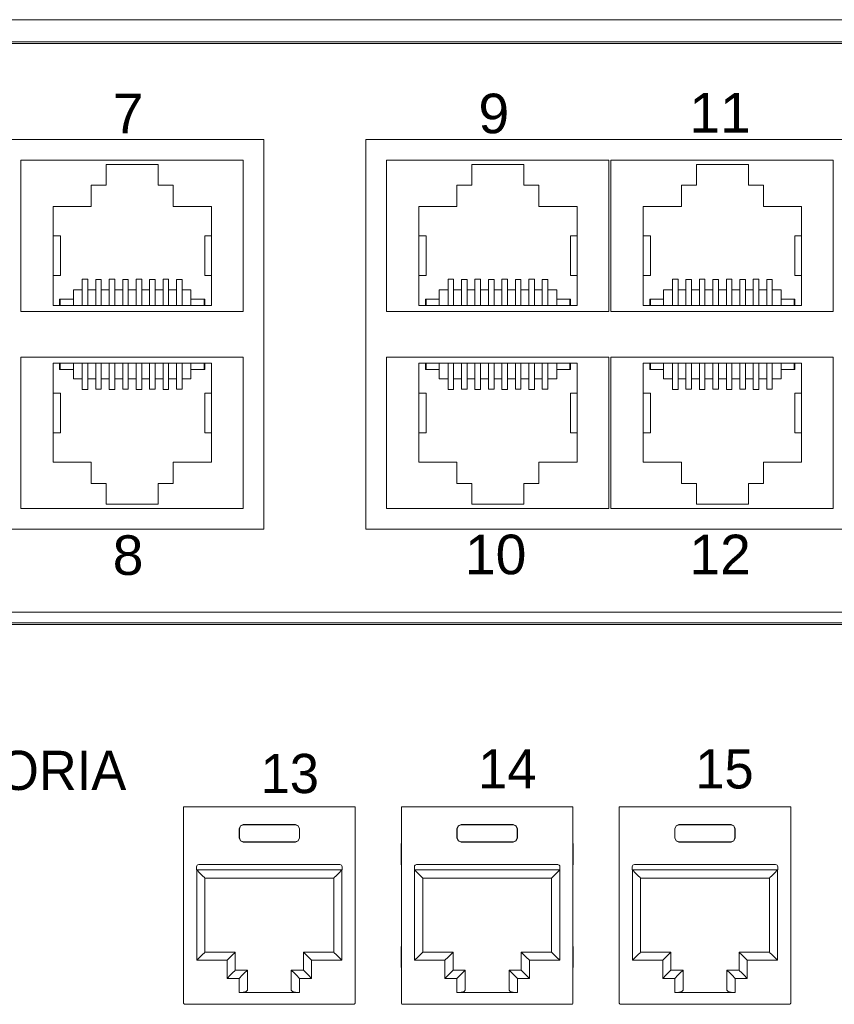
# Model space of a CAD drawing. Header units: millimetres. Extents: x 83969 to 164243, y -22860 to 4849.
# Tile 88 of 156: x 163449.17 to 163453.09, y -21365.36 to -21360.63. Entities that reach past the tile are written whole.
import ezdxf

# ---------------------------------------------------------------- set-up
doc = ezdxf.new("R2010")
doc.units = ezdxf.units.MM
doc.layers.get('0').update_dxf_attribs({"color": 251, "lineweight": 0})
doc.layers.add('Kat.6', color=7, linetype='Continuous')
doc.styles.add('_LANSTER_01', font='romans.shx')
doc.styles.add('Arial10', font='arial.ttf', dxfattribs={"height": 10})

# ---------------------------------------------------------------- blocks, each defined once
blk = doc.blocks.new('Panel modularny_24_port_1U')
at = {"color": 0}
for p, q in [((48.895, 4.445), (0, 4.445)), ((0, 0), (48.895, 0))]:
    blk.add_line(p, q, dxfattribs=at)
at = {"color": 0, "linetype": 'Continuous'}
for p, q in [((26.1153, 2.9564), (26.1342, 2.9564)), ((26.1153, 2.9564), (26.1153, 1.4553)), ((26.1342, 2.9564), (26.1373, 2.9564)), ((26.1373, 2.9564), (26.1447, 2.9564)), ((27.3978, 2.9564), (26.1447, 2.9564)), ((27.4052, 2.9564), (27.3978, 2.9564)), ((27.4083, 2.9564), (27.4052, 2.9564)), ((27.4272, 2.9564), (27.4083, 2.9564)), ((27.4272, 2.9564), (27.4272, 1.4553)), ((27.7822, 2.9564), (27.8011, 2.9564)), ((27.7822, 2.9564), (27.7822, 1.4553)), ((27.8011, 2.9564), (27.8042, 2.9564)), ((27.8042, 2.9564), (27.8116, 2.9564)), ((29.0647, 2.9564), (27.8116, 2.9564)), ((29.0721, 2.9564), (29.0647, 2.9564)), ((29.0752, 2.9564), (29.0721, 2.9564)), ((29.0941, 2.9564), (29.0752, 2.9564)), ((29.0941, 2.9564), (29.0941, 1.4553)), ((29.449, 2.9564), (29.4679, 2.9564)), ((29.449, 2.9564), (29.449, 1.4553)), ((29.4679, 2.9564), (29.4711, 2.9564)), ((29.4711, 2.9564), (29.4784, 2.9564)), ((30.7316, 2.9564), (29.4784, 2.9564)), ((30.7389, 2.9564), (30.7316, 2.9564)), ((30.7421, 2.9564), (30.7389, 2.9564)), ((30.761, 2.9564), (30.7421, 2.9564)), ((30.761, 2.9564), (30.761, 1.4553)), ((26.5402, 2.7884), (26.5495, 2.8107)), ((26.5402, 2.717), (26.5402, 2.7884)), ((26.5417, 2.7869), (26.5402, 2.7884)), ((26.5509, 2.8092), (26.5417, 2.7869)), ((26.5495, 2.8107), (26.5717, 2.8199)), ((26.5732, 2.8184), (26.5509, 2.8092)), ((26.5717, 2.8199), (26.9708, 2.8199)), ((26.5717, 2.8199), (26.5732, 2.8184)), ((26.9693, 2.8184), (26.5732, 2.8184)), ((26.9708, 2.8199), (26.9693, 2.8184)), ((26.9693, 2.8184), (26.9916, 2.8092)), ((26.993, 2.8107), (26.9708, 2.8199)), ((26.9916, 2.8092), (27.0008, 2.7869)), ((27.0023, 2.7884), (26.993, 2.8107)), ((27.0008, 2.7869), (27.0023, 2.7884)), ((27.0023, 2.717), (27.0023, 2.7884)), ((28.2071, 2.7884), (28.2163, 2.8107)), ((28.2071, 2.717), (28.2071, 2.7884)), ((28.2086, 2.7869), (28.2071, 2.7884)), ((28.2178, 2.8092), (28.2086, 2.7869)), ((28.2163, 2.8107), (28.2386, 2.8199)), ((28.2401, 2.8184), (28.2178, 2.8092)), ((28.2386, 2.8199), (28.6376, 2.8199)), ((28.2386, 2.8199), (28.2401, 2.8184)), ((28.6362, 2.8184), (28.2401, 2.8184)), ((28.6376, 2.8199), (28.6362, 2.8184)), ((28.6362, 2.8184), (28.6585, 2.8092)), ((28.6599, 2.8107), (28.6376, 2.8199)), ((28.6585, 2.8092), (28.6677, 2.7869)), ((28.6691, 2.7884), (28.6599, 2.8107)), ((28.6677, 2.7869), (28.6691, 2.7884)), ((28.6691, 2.717), (28.6691, 2.7884)), ((29.874, 2.7884), (29.8832, 2.8107)), ((29.874, 2.717), (29.874, 2.7884)), ((29.8755, 2.7869), (29.874, 2.7884)), ((29.8847, 2.8092), (29.8755, 2.7869)), ((29.8832, 2.8107), (29.9055, 2.8199)), ((29.907, 2.8184), (29.8847, 2.8092)), ((29.9055, 2.8199), (30.3045, 2.8199)), ((29.9055, 2.8199), (29.907, 2.8184)), ((30.3031, 2.8184), (29.907, 2.8184)), ((30.3045, 2.8199), (30.3031, 2.8184)), ((30.3031, 2.8184), (30.3253, 2.8092)), ((30.3268, 2.8107), (30.3045, 2.8199)), ((30.3253, 2.8092), (30.3346, 2.7869)), ((30.336, 2.7884), (30.3268, 2.8107)), ((30.3346, 2.7869), (30.336, 2.7884)), ((30.336, 2.717), (30.336, 2.7884)), ((26.1153, 2.7126), (26.1146, 2.6904)), ((26.5417, 2.7184), (26.5402, 2.717)), ((26.5495, 2.6947), (26.5402, 2.717)), ((26.5417, 2.7184), (26.5417, 2.7869)), ((26.5417, 2.7184), (26.5509, 2.6962)), ((27.0008, 2.7184), (26.9916, 2.6962)), ((26.993, 2.6947), (27.0023, 2.717)), ((27.0008, 2.7184), (27.0008, 2.7869)), ((27.0008, 2.7184), (27.0023, 2.717)), ((27.4279, 2.6904), (27.4272, 2.7126)), ((27.7822, 2.7126), (27.7815, 2.6904)), ((28.2086, 2.7184), (28.2071, 2.717)), ((28.2163, 2.6947), (28.2071, 2.717)), ((28.2086, 2.7184), (28.2086, 2.7869)), ((28.2086, 2.7184), (28.2178, 2.6962)), ((28.6677, 2.7184), (28.6585, 2.6962)), ((28.6599, 2.6947), (28.6691, 2.717)), ((28.6677, 2.7184), (28.6677, 2.7869)), ((28.6677, 2.7184), (28.6691, 2.717)), ((29.0948, 2.6904), (29.0941, 2.7126)), ((29.449, 2.7126), (29.4484, 2.6904)), ((29.8755, 2.7184), (29.874, 2.717)), ((29.8832, 2.6947), (29.874, 2.717)), ((29.8755, 2.7184), (29.8755, 2.7869)), ((29.8755, 2.7184), (29.8847, 2.6962)), ((30.3346, 2.7184), (30.3253, 2.6962)), ((30.3268, 2.6947), (30.336, 2.717)), ((30.3346, 2.7184), (30.3346, 2.7869)), ((30.3346, 2.7184), (30.336, 2.717)), ((30.7616, 2.6904), (30.761, 2.7126)), ((26.1146, 2.6904), (26.1144, 2.662)), ((26.1144, 2.662), (26.1144, 2.5255)), ((26.5717, 2.6855), (26.5495, 2.6947)), ((26.5509, 2.6962), (26.5732, 2.687)), ((26.5732, 2.687), (26.5717, 2.6855)), ((26.5717, 2.6855), (26.9708, 2.6855)), ((26.9693, 2.687), (26.5732, 2.687)), ((26.9916, 2.6962), (26.9693, 2.687)), ((26.9693, 2.687), (26.9708, 2.6855)), ((26.9708, 2.6855), (26.993, 2.6947)), ((27.4281, 2.662), (27.4279, 2.6904)), ((27.4281, 2.662), (27.4281, 2.5255)), ((27.7815, 2.6904), (27.7812, 2.662)), ((27.7812, 2.662), (27.7812, 2.5255)), ((28.2386, 2.6855), (28.2163, 2.6947)), ((28.2178, 2.6962), (28.2401, 2.687)), ((28.2401, 2.687), (28.2386, 2.6855)), ((28.2386, 2.6855), (28.6376, 2.6855)), ((28.6362, 2.687), (28.2401, 2.687)), ((28.6585, 2.6962), (28.6362, 2.687)), ((28.6362, 2.687), (28.6376, 2.6855)), ((28.6376, 2.6855), (28.6599, 2.6947)), ((29.095, 2.662), (29.0948, 2.6904)), ((29.095, 2.662), (29.095, 2.5255)), ((29.4484, 2.6904), (29.4481, 2.662)), ((29.4481, 2.662), (29.4481, 2.5255)), ((29.9055, 2.6855), (29.8832, 2.6947)), ((29.8847, 2.6962), (29.907, 2.687)), ((29.907, 2.687), (29.9055, 2.6855)), ((29.9055, 2.6855), (30.3045, 2.6855)), ((30.3031, 2.687), (29.907, 2.687)), ((30.3253, 2.6962), (30.3031, 2.687)), ((30.3031, 2.687), (30.3045, 2.6855)), ((30.3045, 2.6855), (30.3268, 2.6947)), ((30.7619, 2.662), (30.7616, 2.6904)), ((30.7619, 2.662), (30.7619, 2.5255)), ((26.1144, 2.5255), (26.1146, 2.4971)), ((26.1146, 2.4971), (26.1153, 2.4749)), ((26.2147, 2.4973), (26.2147, 2.4721)), ((27.311, 2.5141), (26.2315, 2.5141)), ((27.3278, 2.4973), (27.3278, 2.4721)), ((27.4272, 2.4749), (27.4279, 2.4971)), ((27.4279, 2.4971), (27.4281, 2.5255)), ((27.7812, 2.5255), (27.7815, 2.4971)), ((27.7815, 2.4971), (27.7822, 2.4749)), ((27.8816, 2.4973), (27.8816, 2.4721)), ((28.9779, 2.5141), (27.8984, 2.5141)), ((28.9947, 2.4973), (28.9947, 2.4721)), ((29.0941, 2.4749), (29.0948, 2.4971)), ((29.0948, 2.4971), (29.095, 2.5255)), ((29.4481, 2.5255), (29.4484, 2.4971)), ((29.4484, 2.4971), (29.449, 2.4749)), ((29.5485, 2.4973), (29.5485, 2.4721)), ((30.6447, 2.5141), (29.5653, 2.5141)), ((30.6615, 2.4973), (30.6615, 2.4721)), ((30.761, 2.4749), (30.7616, 2.4971)), ((30.7616, 2.4971), (30.7619, 2.5255)), ((27.3278, 2.4721), (26.2147, 2.4721)), ((26.2158, 2.4721), (26.2399, 2.4479)), ((26.2158, 1.7811), (26.2158, 2.4721)), ((26.2399, 2.4479), (26.2603, 2.4275)), ((26.2603, 2.4275), (26.274, 2.4138)), ((26.274, 2.4138), (26.2788, 2.4091)), ((27.2685, 2.4138), (27.2637, 2.4091)), ((27.2822, 2.4275), (27.2685, 2.4138)), ((27.3026, 2.4479), (27.2822, 2.4275)), ((27.3267, 2.4721), (27.3026, 2.4479)), ((27.3267, 1.7811), (27.3267, 2.4721)), ((28.9947, 2.4721), (27.8816, 2.4721)), ((27.8827, 2.4721), (27.9068, 2.4479)), ((27.8827, 1.7811), (27.8827, 2.4721)), ((27.9068, 2.4479), (27.9272, 2.4275)), ((27.9272, 2.4275), (27.9409, 2.4138)), ((27.9409, 2.4138), (27.9457, 2.4091)), ((28.9354, 2.4138), (28.9306, 2.4091)), ((28.9491, 2.4275), (28.9354, 2.4138)), ((28.9695, 2.4479), (28.9491, 2.4275)), ((28.9936, 2.4721), (28.9695, 2.4479)), ((28.9936, 1.7811), (28.9936, 2.4721)), ((30.6615, 2.4721), (29.5485, 2.4721)), ((29.5495, 2.4721), (29.5736, 2.4479)), ((29.5495, 1.7811), (29.5495, 2.4721)), ((29.5736, 2.4479), (29.5941, 2.4275)), ((29.5941, 2.4275), (29.6077, 2.4138)), ((29.6077, 2.4138), (29.6125, 2.4091)), ((30.6023, 2.4138), (30.5975, 2.4091)), ((30.6159, 2.4275), (30.6023, 2.4138)), ((30.6364, 2.4479), (30.6159, 2.4275)), ((30.6605, 2.4721), (30.6364, 2.4479)), ((30.6605, 1.7811), (30.6605, 2.4721)), ((26.2788, 2.4091), (26.2788, 1.8441)), ((26.2788, 2.4091), (27.2637, 2.4091)), ((27.2637, 2.4091), (27.2637, 1.8441)), ((27.9457, 2.4091), (27.9457, 1.8441)), ((27.9457, 2.4091), (28.9306, 2.4091)), ((28.9306, 2.4091), (28.9306, 1.8441)), ((29.6125, 2.4091), (29.6125, 1.8441)), ((29.6125, 2.4091), (30.5975, 2.4091)), ((30.5975, 2.4091), (30.5975, 1.8441)), ((26.1146, 1.9036), (26.1144, 1.8752)), ((26.1153, 1.9259), (26.1146, 1.9036)), ((27.4279, 1.9036), (27.4272, 1.9259)), ((27.4281, 1.8752), (27.4279, 1.9036)), ((27.7815, 1.9036), (27.7812, 1.8752)), ((27.7822, 1.9259), (27.7815, 1.9036)), ((29.0948, 1.9036), (29.0941, 1.9259)), ((29.095, 1.8752), (29.0948, 1.9036)), ((29.4484, 1.9036), (29.4481, 1.8752)), ((29.449, 1.9259), (29.4484, 1.9036)), ((30.7616, 1.9036), (30.761, 1.9259)), ((30.7619, 1.8752), (30.7616, 1.9036)), ((26.1144, 1.8752), (26.1144, 1.7387)), ((26.2603, 1.8257), (26.2399, 1.8052)), ((26.274, 1.8393), (26.2603, 1.8257)), ((26.2788, 1.8441), (26.274, 1.8393)), ((26.5108, 1.8441), (26.2788, 1.8441)), ((26.4924, 1.8257), (26.472, 1.8052)), ((26.506, 1.8393), (26.4924, 1.8257)), ((26.5108, 1.8441), (26.506, 1.8393)), ((26.5108, 1.7055), (26.5108, 1.8441)), ((27.0317, 1.7055), (27.0317, 1.8441)), ((27.0317, 1.8441), (27.2637, 1.8441)), ((27.0317, 1.8441), (27.0365, 1.8393)), ((27.0365, 1.8393), (27.0501, 1.8257)), ((27.0501, 1.8257), (27.0706, 1.8052)), ((27.2637, 1.8441), (27.2685, 1.8393)), ((27.2685, 1.8393), (27.2822, 1.8257)), ((27.2822, 1.8257), (27.3026, 1.8052)), ((27.4281, 1.8752), (27.4281, 1.7387)), ((27.7812, 1.8752), (27.7812, 1.7387)), ((27.9272, 1.8257), (27.9068, 1.8052)), ((27.9409, 1.8393), (27.9272, 1.8257)), ((27.9457, 1.8441), (27.9409, 1.8393)), ((28.1777, 1.8441), (27.9457, 1.8441)), ((28.1593, 1.8257), (28.1388, 1.8052)), ((28.1729, 1.8393), (28.1593, 1.8257)), ((28.1777, 1.8441), (28.1729, 1.8393)), ((28.1777, 1.7055), (28.1777, 1.8441)), ((28.6985, 1.7055), (28.6985, 1.8441)), ((28.6985, 1.8441), (28.9306, 1.8441)), ((28.6985, 1.8441), (28.7033, 1.8393)), ((28.7033, 1.8393), (28.717, 1.8257)), ((28.717, 1.8257), (28.7374, 1.8052)), ((28.9306, 1.8441), (28.9354, 1.8393)), ((28.9354, 1.8393), (28.9491, 1.8257)), ((28.9491, 1.8257), (28.9695, 1.8052)), ((29.095, 1.8752), (29.095, 1.7387)), ((29.4481, 1.8752), (29.4481, 1.7387)), ((29.5941, 1.8257), (29.5736, 1.8052)), ((29.6077, 1.8393), (29.5941, 1.8257)), ((29.6125, 1.8441), (29.6077, 1.8393)), ((29.8446, 1.8441), (29.6125, 1.8441)), ((29.8261, 1.8257), (29.8057, 1.8052)), ((29.8398, 1.8393), (29.8261, 1.8257)), ((29.8446, 1.8441), (29.8398, 1.8393)), ((29.8446, 1.7055), (29.8446, 1.8441)), ((30.3654, 1.7055), (30.3654, 1.8441)), ((30.3654, 1.8441), (30.5975, 1.8441)), ((30.3654, 1.8441), (30.3702, 1.8393)), ((30.3702, 1.8393), (30.3839, 1.8257)), ((30.3839, 1.8257), (30.4043, 1.8052)), ((30.5975, 1.8441), (30.6023, 1.8393)), ((30.6023, 1.8393), (30.6159, 1.8257)), ((30.6159, 1.8257), (30.6364, 1.8052)), ((30.7619, 1.8752), (30.7619, 1.7387)), ((26.1144, 1.7387), (26.1146, 1.7104)), ((26.2399, 1.8052), (26.2158, 1.7811)), ((26.2158, 1.7811), (26.4478, 1.7811)), ((26.472, 1.8052), (26.4478, 1.7811)), ((26.4478, 1.7811), (26.4478, 1.6425)), ((27.0706, 1.8052), (27.0947, 1.7811)), ((27.3267, 1.7811), (27.0947, 1.7811)), ((27.0947, 1.7811), (27.0947, 1.6425)), ((27.3026, 1.8052), (27.3267, 1.7811)), ((27.4279, 1.7104), (27.4281, 1.7387)), ((27.7812, 1.7387), (27.7815, 1.7104)), ((27.9068, 1.8052), (27.8827, 1.7811)), ((27.8827, 1.7811), (28.1147, 1.7811)), ((28.1388, 1.8052), (28.1147, 1.7811)), ((28.1147, 1.7811), (28.1147, 1.6425)), ((28.7374, 1.8052), (28.7615, 1.7811)), ((28.9936, 1.7811), (28.7615, 1.7811)), ((28.7615, 1.7811), (28.7615, 1.6425)), ((28.9695, 1.8052), (28.9936, 1.7811)), ((29.0948, 1.7104), (29.095, 1.7387)), ((29.4481, 1.7387), (29.4484, 1.7104)), ((29.5736, 1.8052), (29.5495, 1.7811)), ((29.5495, 1.7811), (29.7816, 1.7811)), ((29.8057, 1.8052), (29.7816, 1.7811)), ((29.7816, 1.7811), (29.7816, 1.6425)), ((30.4043, 1.8052), (30.4284, 1.7811)), ((30.6605, 1.7811), (30.4284, 1.7811)), ((30.4284, 1.7811), (30.4284, 1.6425)), ((30.6364, 1.8052), (30.6605, 1.7811)), ((30.7616, 1.7104), (30.7619, 1.7387)), ((26.1146, 1.7104), (26.1153, 1.6881)), ((26.4478, 1.6425), (26.472, 1.6666)), ((26.472, 1.6666), (26.4924, 1.6871)), ((26.4924, 1.6871), (26.506, 1.7007)), ((26.506, 1.7007), (26.5108, 1.7055)), ((26.6032, 1.7055), (26.5108, 1.7055)), ((26.5402, 1.6425), (26.5644, 1.6666)), ((26.5644, 1.6666), (26.5848, 1.6871)), ((26.5848, 1.6871), (26.5985, 1.7007)), ((26.5985, 1.7007), (26.6032, 1.7055)), ((26.6032, 1.7055), (26.6032, 1.5517)), ((26.9393, 1.7055), (27.0317, 1.7055)), ((26.9393, 1.7055), (26.9393, 1.5517)), ((26.9441, 1.7007), (26.9393, 1.7055)), ((26.9577, 1.6871), (26.9441, 1.7007)), ((26.9782, 1.6666), (26.9577, 1.6871)), ((27.0023, 1.6425), (26.9782, 1.6666)), ((27.0365, 1.7007), (27.0317, 1.7055)), ((27.0501, 1.6871), (27.0365, 1.7007)), ((27.0706, 1.6666), (27.0501, 1.6871)), ((27.0947, 1.6425), (27.0706, 1.6666)), ((27.4272, 1.6881), (27.4279, 1.7104)), ((27.7815, 1.7104), (27.7822, 1.6881)), ((28.1147, 1.6425), (28.1388, 1.6666)), ((28.1388, 1.6666), (28.1593, 1.6871)), ((28.1593, 1.6871), (28.1729, 1.7007)), ((28.1729, 1.7007), (28.1777, 1.7055)), ((28.2701, 1.7055), (28.1777, 1.7055)), ((28.2071, 1.6425), (28.2312, 1.6666)), ((28.2312, 1.6666), (28.2517, 1.6871)), ((28.2517, 1.6871), (28.2653, 1.7007)), ((28.2653, 1.7007), (28.2701, 1.7055)), ((28.2701, 1.7055), (28.2701, 1.5517)), ((28.6061, 1.7055), (28.6985, 1.7055)), ((28.6061, 1.7055), (28.6061, 1.5517)), ((28.6109, 1.7007), (28.6061, 1.7055)), ((28.6246, 1.6871), (28.6109, 1.7007)), ((28.645, 1.6666), (28.6246, 1.6871)), ((28.6691, 1.6425), (28.645, 1.6666)), ((28.7033, 1.7007), (28.6985, 1.7055)), ((28.717, 1.6871), (28.7033, 1.7007)), ((28.7374, 1.6666), (28.717, 1.6871)), ((28.7615, 1.6425), (28.7374, 1.6666)), ((29.0941, 1.6881), (29.0948, 1.7104)), ((29.4484, 1.7104), (29.449, 1.6881)), ((29.7816, 1.6425), (29.8057, 1.6666)), ((29.8057, 1.6666), (29.8261, 1.6871)), ((29.8261, 1.6871), (29.8398, 1.7007)), ((29.8398, 1.7007), (29.8446, 1.7055)), ((29.937, 1.7055), (29.8446, 1.7055)), ((29.874, 1.6425), (29.8981, 1.6666)), ((29.8981, 1.6666), (29.9185, 1.6871)), ((29.9185, 1.6871), (29.9322, 1.7007)), ((29.9322, 1.7007), (29.937, 1.7055)), ((29.937, 1.7055), (29.937, 1.5517)), ((30.273, 1.7055), (30.3654, 1.7055)), ((30.273, 1.7055), (30.273, 1.5517)), ((30.2778, 1.7007), (30.273, 1.7055)), ((30.2915, 1.6871), (30.2778, 1.7007)), ((30.3119, 1.6666), (30.2915, 1.6871)), ((30.336, 1.6425), (30.3119, 1.6666)), ((30.3702, 1.7007), (30.3654, 1.7055)), ((30.3839, 1.6871), (30.3702, 1.7007)), ((30.4043, 1.6666), (30.3839, 1.6871)), ((30.4284, 1.6425), (30.4043, 1.6666)), ((30.761, 1.6881), (30.7616, 1.7104)), ((26.4478, 1.6425), (26.5402, 1.6425)), ((26.5402, 1.5349), (26.5402, 1.6425)), ((27.0947, 1.6425), (27.0023, 1.6425)), ((27.0023, 1.5349), (27.0023, 1.6425)), ((28.1147, 1.6425), (28.2071, 1.6425)), ((28.2071, 1.5349), (28.2071, 1.6425)), ((28.7615, 1.6425), (28.6691, 1.6425)), ((28.6691, 1.5349), (28.6691, 1.6425)), ((29.7816, 1.6425), (29.874, 1.6425)), ((29.874, 1.5349), (29.874, 1.6425)), ((30.4284, 1.6425), (30.336, 1.6425)), ((30.336, 1.5349), (30.336, 1.6425)), ((26.5717, 1.5371), (26.5402, 1.5349)), ((27.0023, 1.5349), (26.5402, 1.5349)), ((26.5948, 1.5433), (26.5717, 1.5371)), ((26.6032, 1.5517), (26.5948, 1.5433)), ((26.9393, 1.5517), (26.9477, 1.5433)), ((26.9477, 1.5433), (26.9708, 1.5371)), ((26.9708, 1.5371), (27.0023, 1.5349)), ((28.2386, 1.5371), (28.2071, 1.5349)), ((28.6691, 1.5349), (28.2071, 1.5349)), ((28.2617, 1.5433), (28.2386, 1.5371)), ((28.2701, 1.5517), (28.2617, 1.5433)), ((28.6061, 1.5517), (28.6146, 1.5433)), ((28.6146, 1.5433), (28.6376, 1.5371)), ((28.6376, 1.5371), (28.6691, 1.5349)), ((29.9055, 1.5371), (29.874, 1.5349)), ((30.336, 1.5349), (29.874, 1.5349)), ((29.9286, 1.5433), (29.9055, 1.5371)), ((29.937, 1.5517), (29.9286, 1.5433)), ((30.273, 1.5517), (30.2815, 1.5433)), ((30.2815, 1.5433), (30.3045, 1.5371)), ((30.3045, 1.5371), (30.336, 1.5349)), ((26.1153, 1.4551), (26.1153, 1.4553)), ((26.1153, 1.4551), (26.1153, 1.4548)), ((26.1153, 1.4548), (26.1153, 1.4541)), ((26.1153, 1.4541), (26.1155, 1.4528)), ((26.1155, 1.4528), (26.1169, 1.4495)), ((26.1169, 1.4495), (26.1192, 1.4469)), ((26.1192, 1.4469), (26.1223, 1.4452)), ((26.1223, 1.4452), (26.1258, 1.4446)), ((26.1258, 1.4446), (26.1258, 1.4446)), ((26.1258, 1.4446), (27.4167, 1.4446)), ((27.4202, 1.4452), (27.4167, 1.4446)), ((27.4167, 1.4446), (27.4167, 1.4446)), ((27.4233, 1.4469), (27.4202, 1.4452)), ((27.4256, 1.4495), (27.4233, 1.4469)), ((27.427, 1.4528), (27.4256, 1.4495)), ((27.4272, 1.4541), (27.427, 1.4528)), ((27.4272, 1.4551), (27.4272, 1.4553)), ((27.4272, 1.4551), (27.4272, 1.4548)), ((27.4272, 1.4548), (27.4272, 1.4541)), ((27.7822, 1.4551), (27.7822, 1.4553)), ((27.7822, 1.4551), (27.7822, 1.4548)), ((27.7822, 1.4548), (27.7822, 1.4541)), ((27.7822, 1.4541), (27.7824, 1.4528)), ((27.7824, 1.4528), (27.7838, 1.4495)), ((27.7838, 1.4495), (27.7861, 1.4469)), ((27.7861, 1.4469), (27.7892, 1.4452)), ((27.7892, 1.4452), (27.7927, 1.4446)), ((27.7927, 1.4446), (27.7927, 1.4446)), ((27.7927, 1.4446), (29.0836, 1.4446)), ((29.0871, 1.4452), (29.0836, 1.4446)), ((29.0836, 1.4446), (29.0836, 1.4446)), ((29.0901, 1.4469), (29.0871, 1.4452)), ((29.0925, 1.4495), (29.0901, 1.4469)), ((29.0938, 1.4528), (29.0925, 1.4495)), ((29.094, 1.4541), (29.0938, 1.4528)), ((29.0941, 1.4548), (29.094, 1.4541)), ((29.0941, 1.4551), (29.0941, 1.4553)), ((29.0941, 1.4551), (29.0941, 1.4548)), ((29.449, 1.4551), (29.449, 1.4553)), ((29.449, 1.4551), (29.449, 1.4548)), ((29.449, 1.4548), (29.4491, 1.4541)), ((29.4491, 1.4541), (29.4493, 1.4528)), ((29.4493, 1.4528), (29.4507, 1.4495)), ((29.4507, 1.4495), (29.453, 1.4469)), ((29.453, 1.4469), (29.4561, 1.4452)), ((29.4561, 1.4452), (29.4595, 1.4446)), ((29.4595, 1.4446), (29.4595, 1.4446)), ((29.4595, 1.4446), (30.7505, 1.4446)), ((30.7539, 1.4452), (30.7505, 1.4446)), ((30.7505, 1.4446), (30.7505, 1.4446)), ((30.757, 1.4469), (30.7539, 1.4452)), ((30.7594, 1.4495), (30.757, 1.4469)), ((30.7607, 1.4528), (30.7594, 1.4495)), ((30.7609, 1.4541), (30.7607, 1.4528)), ((30.761, 1.4548), (30.7609, 1.4541)), ((30.761, 1.4551), (30.761, 1.4553)), ((30.761, 1.4551), (30.761, 1.4548))]:
    blk.add_line(p, q, dxfattribs=at)
for centre, start, end in [((26.2315, 2.4973), 90, 180), ((27.311, 2.4973), 0, 90), ((27.8984, 2.4973), 90, 180), ((28.9779, 2.4973), 0, 90), ((29.5653, 2.4973), 90, 180), ((30.6447, 2.4973), 0, 90)]:
    blk.add_arc(centre, 0.0168, start, end, dxfattribs=at)
at = {"color": 0, "char_height": 0.3, "attachment_point": 1, "style": '_LANSTER_01'}
for s, insert in [('\\A1;{\\fHP Simplified|b0|i0|c238|p34;14}', (28.3692, 3.3959)), ('\\A1;{\\fHP Simplified|b0|i0|c238|p34;15}', (30.0313, 3.3959)), ('\\A1;{\\fHP Simplified|b0|i0|c238|p34;13}', (26.7047, 3.3604))]:
    blk.add_mtext_dynamic_manual_height_columns(s, width=0.466049, gutter_width=6, heights=[0], dxfattribs=dict(at, insert=insert))
at = {"layer": 'Kat.6', "insert": (23.4879, 3.3843), "char_height": 0.3, "attachment_point": 1, "style": '_LANSTER_01'}
blk.add_mtext_dynamic_manual_height_columns('\\A1;\\pxqc;{\\fHP Simplified|b0|i0|c238|p34;KATEGORIA\\P\\H3x;6}', width=2.036396, gutter_width=6, heights=[0], dxfattribs=at)
blk = doc.blocks.new('Switch 24xGE')
at = {"color": 144}
for points in [[(-306.45, 0), (0, 0), (0, 27.955), (-306.45, 27.955)], [(-185.1, 23.252), (-140, 23.252), (-140, 4.506), (-185.1, 4.506)], [(-135.1, 23.252), (-90, 23.252), (-90, 4.506), (-135.1, 4.506)]]:
    blk.add_lwpolyline(points, close=True, dxfattribs=at)
blk.add_lwpolyline([(-272.449, 27.876), (-34, 27.876), (-34, -0.079), (-272.449, -0.079)], close=True)
for points in [[(-141, 22.252), (-141, 14.981), (-151.7, 14.981), (-151.7, 22.252), (-141, 22.252)], [(-150.146, 15.259), (-150.146, 20.026), (-148.31, 20.026), (-148.31, 21.054), (-147.586, 21.054), (-147.586, 22.053), (-145.084, 22.053), (-145.084, 21.054), (-144.36, 21.054), (-144.36, 20.026), (-142.523, 20.026), (-142.523, 15.259), (-150.146, 15.259), (-149.827, 15.259), (-149.827, 15.576), (-149.796, 15.576), (-149.796, 15.259), (-149.796, 15.576), (-149.161, 15.576), (-149.161, 15.259), (-149.161, 16.021), (-148.735, 16.021), (-148.735, 15.259), (-148.735, 16.54), (-148.468, 16.54), (-148.468, 15.259), (-148.468, 16.021), (-148.087, 16.021), (-148.087, 15.259), (-148.087, 16.52), (-147.821, 16.52), (-147.821, 15.259), (-147.821, 16.021), (-147.44, 16.021), (-147.44, 15.259), (-147.44, 16.54), (-147.173, 16.54), (-147.173, 15.259), (-147.173, 16.021), (-146.792, 16.021), (-146.792, 15.259), (-146.792, 16.52), (-146.525, 16.52), (-146.525, 15.259), (-146.525, 16.021), (-146.144, 16.021), (-146.144, 15.259), (-146.144, 16.54), (-145.878, 16.54), (-145.878, 15.259), (-145.878, 16.021), (-145.497, 16.021), (-145.497, 15.259), (-145.497, 16.52), (-145.23, 16.52), (-145.23, 15.259), (-145.23, 16.021), (-144.849, 16.021), (-144.849, 15.259), (-144.849, 16.54), (-144.582, 16.54), (-144.582, 15.259), (-144.582, 16.021), (-144.201, 16.021), (-144.201, 15.259), (-144.201, 16.52), (-143.935, 16.52), (-143.935, 15.259), (-143.935, 16.021), (-143.509, 16.021), (-143.509, 15.259), (-143.509, 15.576), (-142.874, 15.576), (-142.874, 15.259), (-142.874, 15.576), (-142.842, 15.576), (-142.842, 15.259)], [(-123.4, 22.252), (-123.4, 14.981), (-134.1, 14.981), (-134.1, 22.252), (-123.4, 22.252)], [(-132.546, 15.259), (-132.546, 20.026), (-130.71, 20.026), (-130.71, 21.054), (-129.986, 21.054), (-129.986, 22.053), (-127.484, 22.053), (-127.484, 21.054), (-126.76, 21.054), (-126.76, 20.026), (-124.923, 20.026), (-124.923, 15.259), (-132.546, 15.259), (-132.227, 15.259), (-132.227, 15.576), (-132.196, 15.576), (-132.196, 15.259), (-132.196, 15.576), (-131.561, 15.576), (-131.561, 15.259), (-131.561, 16.021), (-131.135, 16.021), (-131.135, 15.259), (-131.135, 16.54), (-130.868, 16.54), (-130.868, 15.259), (-130.868, 16.021), (-130.487, 16.021), (-130.487, 15.259), (-130.487, 16.52), (-130.221, 16.52), (-130.221, 15.259), (-130.221, 16.021), (-129.84, 16.021), (-129.84, 15.259), (-129.84, 16.54), (-129.573, 16.54), (-129.573, 15.259), (-129.573, 16.021), (-129.192, 16.021), (-129.192, 15.259), (-129.192, 16.52), (-128.925, 16.52), (-128.925, 15.259), (-128.925, 16.021), (-128.544, 16.021), (-128.544, 15.259), (-128.544, 16.54), (-128.278, 16.54), (-128.278, 15.259), (-128.278, 16.021), (-127.897, 16.021), (-127.897, 15.259), (-127.897, 16.52), (-127.63, 16.52), (-127.63, 15.259), (-127.63, 16.021), (-127.249, 16.021), (-127.249, 15.259), (-127.249, 16.54), (-126.982, 16.54), (-126.982, 15.259), (-126.982, 16.021), (-126.601, 16.021), (-126.601, 15.259), (-126.601, 16.52), (-126.335, 16.52), (-126.335, 15.259), (-126.335, 16.021), (-125.909, 16.021), (-125.909, 15.259), (-125.909, 15.576), (-125.274, 15.576), (-125.274, 15.259), (-125.274, 15.576), (-125.242, 15.576), (-125.242, 15.259)], [(-112.6, 22.252), (-112.6, 14.981), (-123.3, 14.981), (-123.3, 22.252), (-112.6, 22.252)], [(-121.746, 15.259), (-121.746, 20.026), (-119.91, 20.026), (-119.91, 21.054), (-119.186, 21.054), (-119.186, 22.053), (-116.684, 22.053), (-116.684, 21.054), (-115.96, 21.054), (-115.96, 20.026), (-114.123, 20.026), (-114.123, 15.259), (-121.746, 15.259), (-121.427, 15.259), (-121.427, 15.576), (-121.396, 15.576), (-121.396, 15.259), (-121.396, 15.576), (-120.761, 15.576), (-120.761, 15.259), (-120.761, 16.021), (-120.335, 16.021), (-120.335, 15.259), (-120.335, 16.54), (-120.068, 16.54), (-120.068, 15.259), (-120.068, 16.021), (-119.687, 16.021), (-119.687, 15.259), (-119.687, 16.52), (-119.421, 16.52), (-119.421, 15.259), (-119.421, 16.021), (-119.04, 16.021), (-119.04, 15.259), (-119.04, 16.54), (-118.773, 16.54), (-118.773, 15.259), (-118.773, 16.021), (-118.392, 16.021), (-118.392, 15.259), (-118.392, 16.52), (-118.125, 16.52), (-118.125, 15.259), (-118.125, 16.021), (-117.744, 16.021), (-117.744, 15.259), (-117.744, 16.54), (-117.478, 16.54), (-117.478, 15.259), (-117.478, 16.021), (-117.097, 16.021), (-117.097, 15.259), (-117.097, 16.52), (-116.83, 16.52), (-116.83, 15.259), (-116.83, 16.021), (-116.449, 16.021), (-116.449, 15.259), (-116.449, 16.54), (-116.182, 16.54), (-116.182, 15.259), (-116.182, 16.021), (-115.801, 16.021), (-115.801, 15.259), (-115.801, 16.52), (-115.535, 16.52), (-115.535, 15.259), (-115.535, 16.021), (-115.109, 16.021), (-115.109, 15.259), (-115.109, 15.576), (-114.474, 15.576), (-114.474, 15.259), (-114.474, 15.576), (-114.442, 15.576), (-114.442, 15.259)], [(-150.146, 18.616), (-149.791, 18.616), (-149.791, 16.713), (-150.146, 16.713)], [(-142.523, 18.616), (-142.847, 18.616), (-142.847, 16.713), (-142.523, 16.713)], [(-132.546, 18.616), (-132.191, 18.616), (-132.191, 16.713), (-132.546, 16.713)], [(-124.923, 18.616), (-125.247, 18.616), (-125.247, 16.713), (-124.923, 16.713)], [(-121.746, 18.616), (-121.391, 18.616), (-121.391, 16.713), (-121.746, 16.713)], [(-114.123, 18.616), (-114.447, 18.616), (-114.447, 16.713), (-114.123, 16.713)], [(-141, 5.506), (-141, 12.777), (-151.7, 12.777), (-151.7, 5.506), (-141, 5.506)], [(-150.146, 12.5), (-150.146, 7.733), (-148.31, 7.733), (-148.31, 6.704), (-147.586, 6.704), (-147.586, 5.705), (-145.084, 5.705), (-145.084, 6.704), (-144.36, 6.704), (-144.36, 7.733), (-142.523, 7.733), (-142.523, 12.5), (-150.146, 12.5), (-149.827, 12.5), (-149.827, 12.182), (-149.796, 12.182), (-149.796, 12.5), (-149.796, 12.182), (-149.161, 12.182), (-149.161, 12.5), (-149.161, 11.738), (-148.735, 11.738), (-148.735, 12.5), (-148.735, 11.219), (-148.468, 11.219), (-148.468, 12.5), (-148.468, 11.738), (-148.087, 11.738), (-148.087, 12.5), (-148.087, 11.239), (-147.821, 11.239), (-147.821, 12.5), (-147.821, 11.738), (-147.44, 11.738), (-147.44, 12.5), (-147.44, 11.218), (-147.173, 11.218), (-147.173, 12.5), (-147.173, 11.738), (-146.792, 11.738), (-146.792, 12.5), (-146.792, 11.239), (-146.525, 11.239), (-146.525, 12.5), (-146.525, 11.738), (-146.144, 11.738), (-146.144, 12.5), (-146.144, 11.218), (-145.878, 11.218), (-145.878, 12.5), (-145.878, 11.738), (-145.497, 11.738), (-145.497, 12.5), (-145.497, 11.239), (-145.23, 11.239), (-145.23, 12.5), (-145.23, 11.738), (-144.849, 11.738), (-144.849, 12.5), (-144.849, 11.218), (-144.582, 11.218), (-144.582, 12.5), (-144.582, 11.738), (-144.201, 11.738), (-144.201, 12.5), (-144.201, 11.239), (-143.935, 11.239), (-143.935, 12.5), (-143.935, 11.738), (-143.509, 11.738), (-143.509, 12.5), (-143.509, 12.182), (-142.874, 12.182), (-142.874, 12.5), (-142.874, 12.182), (-142.842, 12.182), (-142.842, 12.5)], [(-123.4, 5.506), (-123.4, 12.777), (-134.1, 12.777), (-134.1, 5.506), (-123.4, 5.506)], [(-132.546, 12.5), (-132.546, 7.733), (-130.71, 7.733), (-130.71, 6.704), (-129.986, 6.704), (-129.986, 5.705), (-127.484, 5.705), (-127.484, 6.704), (-126.76, 6.704), (-126.76, 7.733), (-124.923, 7.733), (-124.923, 12.5), (-132.546, 12.5), (-132.227, 12.5), (-132.227, 12.182), (-132.196, 12.182), (-132.196, 12.5), (-132.196, 12.182), (-131.561, 12.182), (-131.561, 12.5), (-131.561, 11.738), (-131.135, 11.738), (-131.135, 12.5), (-131.135, 11.219), (-130.868, 11.219), (-130.868, 12.5), (-130.868, 11.738), (-130.487, 11.738), (-130.487, 12.5), (-130.487, 11.239), (-130.221, 11.239), (-130.221, 12.5), (-130.221, 11.738), (-129.84, 11.738), (-129.84, 12.5), (-129.84, 11.218), (-129.573, 11.218), (-129.573, 12.5), (-129.573, 11.738), (-129.192, 11.738), (-129.192, 12.5), (-129.192, 11.239), (-128.925, 11.239), (-128.925, 12.5), (-128.925, 11.738), (-128.544, 11.738), (-128.544, 12.5), (-128.544, 11.218), (-128.278, 11.218), (-128.278, 12.5), (-128.278, 11.738), (-127.897, 11.738), (-127.897, 12.5), (-127.897, 11.239), (-127.63, 11.239), (-127.63, 12.5), (-127.63, 11.738), (-127.249, 11.738), (-127.249, 12.5), (-127.249, 11.218), (-126.982, 11.218), (-126.982, 12.5), (-126.982, 11.738), (-126.601, 11.738), (-126.601, 12.5), (-126.601, 11.239), (-126.335, 11.239), (-126.335, 12.5), (-126.335, 11.738), (-125.909, 11.738), (-125.909, 12.5), (-125.909, 12.182), (-125.274, 12.182), (-125.274, 12.5), (-125.274, 12.182), (-125.242, 12.182), (-125.242, 12.5)], [(-112.6, 5.506), (-112.6, 12.777), (-123.3, 12.777), (-123.3, 5.506), (-112.6, 5.506)], [(-121.746, 12.5), (-121.746, 7.733), (-119.91, 7.733), (-119.91, 6.704), (-119.186, 6.704), (-119.186, 5.705), (-116.684, 5.705), (-116.684, 6.704), (-115.96, 6.704), (-115.96, 7.733), (-114.123, 7.733), (-114.123, 12.5), (-121.746, 12.5), (-121.427, 12.5), (-121.427, 12.182), (-121.396, 12.182), (-121.396, 12.5), (-121.396, 12.182), (-120.761, 12.182), (-120.761, 12.5), (-120.761, 11.738), (-120.335, 11.738), (-120.335, 12.5), (-120.335, 11.219), (-120.068, 11.219), (-120.068, 12.5), (-120.068, 11.738), (-119.687, 11.738), (-119.687, 12.5), (-119.687, 11.239), (-119.421, 11.239), (-119.421, 12.5), (-119.421, 11.738), (-119.04, 11.738), (-119.04, 12.5), (-119.04, 11.218), (-118.773, 11.218), (-118.773, 12.5), (-118.773, 11.738), (-118.392, 11.738), (-118.392, 12.5), (-118.392, 11.239), (-118.125, 11.239), (-118.125, 12.5), (-118.125, 11.738), (-117.744, 11.738), (-117.744, 12.5), (-117.744, 11.218), (-117.478, 11.218), (-117.478, 12.5), (-117.478, 11.738), (-117.097, 11.738), (-117.097, 12.5), (-117.097, 11.239), (-116.83, 11.239), (-116.83, 12.5), (-116.83, 11.738), (-116.449, 11.738), (-116.449, 12.5), (-116.449, 11.218), (-116.182, 11.218), (-116.182, 12.5), (-116.182, 11.738), (-115.801, 11.738), (-115.801, 12.5), (-115.801, 11.239), (-115.535, 11.239), (-115.535, 12.5), (-115.535, 11.738), (-115.109, 11.738), (-115.109, 12.5), (-115.109, 12.182), (-114.474, 12.182), (-114.474, 12.5), (-114.474, 12.182), (-114.442, 12.182), (-114.442, 12.5)], [(-150.146, 9.143), (-149.791, 9.143), (-149.791, 11.045), (-150.146, 11.045)], [(-142.523, 9.143), (-142.847, 9.143), (-142.847, 11.045), (-142.523, 11.045)], [(-132.546, 9.143), (-132.191, 9.143), (-132.191, 11.045), (-132.546, 11.045)], [(-124.923, 9.143), (-125.247, 9.143), (-125.247, 11.045), (-124.923, 11.045)], [(-121.746, 9.143), (-121.391, 9.143), (-121.391, 11.045), (-121.746, 11.045)], [(-114.123, 9.143), (-114.447, 9.143), (-114.447, 11.045), (-114.123, 11.045)]]:
    blk.add_lwpolyline(points, dxfattribs=at)
at = {"color": 144, "style": 'Arial10'}
for s, p in [('7', (-147.274, 23.553)), ('9', (-129.674, 23.553)), ('11', (-119.526, 23.585)), ('10', (-130.326, 2.337)), ('12', (-119.526, 2.337)), ('8', (-147.274, 2.306))]:
    blk.add_text(s, height=1.905, dxfattribs=at).set_placement(p)

msp = doc.modelspace()

# ---------------------------------------------------------------- block references
for name, p, xscale, yscale, zscale in [('Panel modularny_24_port_1U', (163433.539, -21360.6262), 0.6288112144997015, 0.6288112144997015, 0.6288112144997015), ('Switch 24xGE', (163464.3466, -21363.5278), 0.1, 0.1, 0.1), ('Panel modularny_24_port_1U', (163433.539, -21366.2713), 0.6288112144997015, 0.6288112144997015, 0.6288112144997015)]:
    msp.add_blockref(name, p, dxfattribs=dict(xscale=xscale, yscale=yscale, zscale=zscale))

doc.saveas('drawing.dxf')
